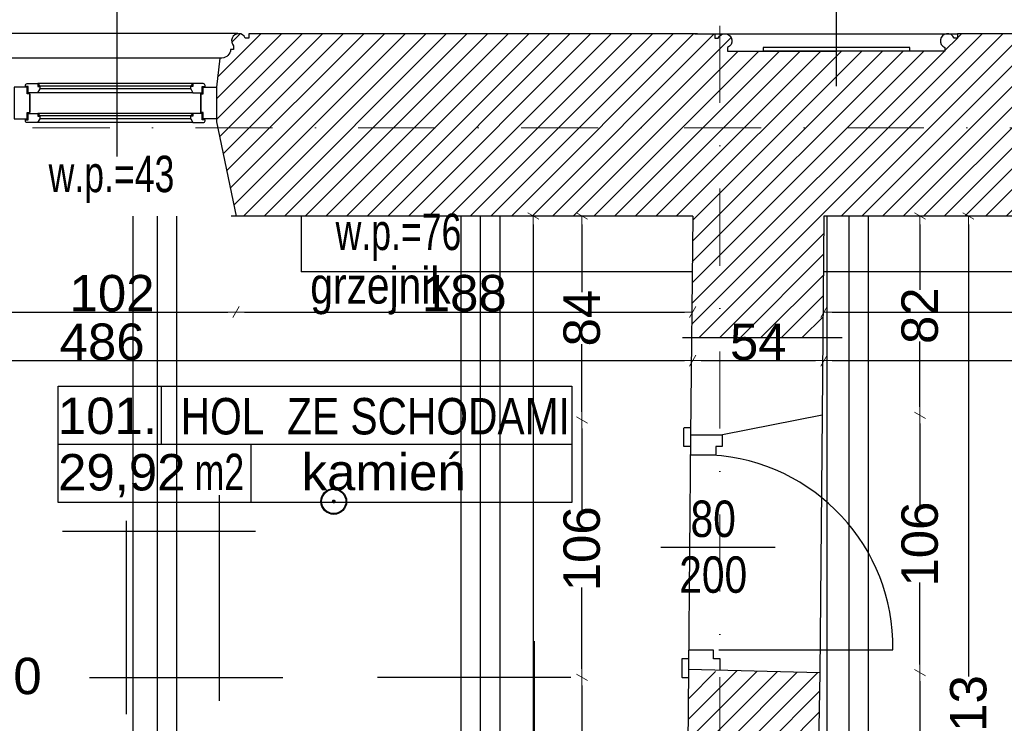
# Model space of a CAD drawing. Header units: millimetres. Extents: x 77315 to 1057463, y -108895 to -47643.
# Tile 47 of 62: x 104276 to 108329, y -95871 to -92975. Entities that reach past the tile are written whole.
import ezdxf

# ---------------------------------------------------------------- set-up
doc = ezdxf.new("R2010")
doc.units = ezdxf.units.MM
doc.header["$MEASUREMENT"] = 0
doc.linetypes.add('Dot & Dashed', pattern=[670.277762, 317.5, -176.388889, 0, -176.388874])
for name, color, linetype in [('A-DRZWI', 7, 'Continuous'), ('A-OKNA-OPIS', 7, 'Continuous'), ('A-OPISY-2', 7, 'Continuous'), ('A-OPISY-3', 7, 'Continuous'), ('A-WYSOKOSCI', 7, 'Continuous'), ('belki nad', 7, 'Continuous'), ('CO TO JEST', 7, 'Continuous'), ('detalokna', 7, 'Continuous'), ('DIM MALY', 7, 'Continuous'), ('Drawing & Figure', 7, 'Continuous'), ('DRZWI', 7, 'Continuous'), ('linia nadproza', 7, 'Continuous'), ('Nowe_Annotation - Text', 7, 'Continuous'), ('Nowe_Interior - Lamp', 7, 'Continuous'), ('OKNO_DETAL', 7, 'Continuous'), ('opisy inne', 7, 'Continuous'), ('OSIE', 7, 'Continuous'), ('PARAPET', 7, 'Continuous'), ('Structural - Bearing', 7, 'Continuous'), ('Structural - Grid', 7, 'Continuous')]:
    doc.layers.add(name, color=color, linetype=linetype)
doc.styles.add('STYL_AUTOMATYCZNY_1', font='arial.ttf')
doc.styles.add('STYL_AUTOMATYCZNY_2', font='arial.ttf')
doc.styles.add('STYL_AUTOMATYCZNY_3', font='arial.ttf', dxfattribs={"width": 0.8})
doc.styles.add('STYL_AUTOMATYCZNY_4', font='arial.ttf', dxfattribs={"width": 0.7})
doc.styles.add('STYL_AUTOMATYCZNY_6', font='arial.ttf', dxfattribs={"width": 0.8})
doc.dimstyles.new('STYL_AUTOMATYCZNY__1', dxfattribs={"dimtxt": 150, "dimasz": 34.231941, "dimexe": 0.18, "dimexo": 0.0625, "dimgap": 0, "dimtad": 1, "dimdec": 0, "dimlfac": 0.1, "dimzin": 0, "dimdsep": 46, "dimtxsty": 'STYL_AUTOMATYCZNY_2', "dimblk": 'ARROWHEAD_2', "dimblk1": 'ARROWHEAD_2', "dimblk2": 'ARROWHEAD_2', "dimcen": 0.09, "dimse1": 1, "dimse2": 1, "dimclrd": 7, "dimclre": 7, "dimclrt": 7, "dimadec": 0, "dimazin": 0, "dimtfac": 1, "dimtdec": 4, "dimtmove": 0, "dimatfit": 3, "dimfxl": 0, "dimtolj": 1, "dimtzin": 0, "dimarcsym": 0})
doc.dimstyles.new('STYL_AUTOMATYCZNY__2', dxfattribs={"dimtxt": 150, "dimasz": 34.231941, "dimexe": 0.18, "dimexo": 0.0625, "dimgap": 0, "dimtad": 1, "dimtih": 1, "dimtoh": 1, "dimdec": 0, "dimlfac": 0.1, "dimzin": 0, "dimdsep": 46, "dimtxsty": 'STYL_AUTOMATYCZNY_2', "dimblk": 'ARROWHEAD_2', "dimblk1": 'ARROWHEAD_2', "dimblk2": 'ARROWHEAD_2', "dimcen": 0.09, "dimse1": 1, "dimse2": 1, "dimclrd": 7, "dimclre": 7, "dimclrt": 7, "dimadec": 0, "dimazin": 0, "dimtfac": 1, "dimtdec": 4, "dimtmove": 0, "dimatfit": 3, "dimfxl": 0, "dimtolj": 1, "dimtzin": 0, "dimarcsym": 0})
pattern_1 = [(45, (0, 0), (-42.426407, 42.426407), [])]

# ---------------------------------------------------------------- blocks, each defined once
blk = doc.blocks.new('ARROWHEAD_2')
at = {"color": 0, "linetype": 'Continuous', "lineweight": 0}
for p, q in [((0, 0), (-1, 0)), ((-0.38, -0.66), (0.38, 0.66))]:
    blk.add_line(p, q, dxfattribs=at)
blk = doc.blocks.new('*D18')
at = {"layer": 'Defpoints', "color": 0}
for p in [(108240.7, -93782.9), (108181.6, -97911.6), (108187.4, -97911.6)]:
    blk.add_point(p, dxfattribs=at)
at = {"layer": 'DIM MALY', "color": 7, "lineweight": -2}
for p, q in [((108181.6, -93817.1), (108181.6, -95678.9)), ((108181.6, -97877.4), (108181.6, -96016.3))]:
    blk.add_line(p, q, dxfattribs=at)
at = {"layer": 'DIM MALY', "color": 7, "lineweight": -2, "xscale": 34.23194115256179, "yscale": 34.23194115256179, "zscale": 34.23194115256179}
for p, rotation in [((108181.6, -93782.9), 90), ((108181.6, -97911.6), 270)]:
    blk.add_blockref('ARROWHEAD_2', p, dxfattribs=dict(at, rotation=rotation))
at = {"layer": 'DIM MALY', "color": 7, "insert": (108181.6, -95847.6), "char_height": 150, "attachment_point": 5, "rotation": 90, "style": 'STYL_AUTOMATYCZNY_2'}
blk.add_mtext('\\A1;413', dxfattribs=at)
blk = doc.blocks.new('*D34')
at = {"layer": 'Defpoints', "color": 0}
for p in [(107646.6, -93782.9), (107639.1, -94603), (107981.6, -94603)]:
    blk.add_point(p, dxfattribs=at)
at = {"layer": 'DIM MALY', "color": 7, "lineweight": -2}
for p, q in [((107981.6, -93817.1), (107981.6, -94086.4)), ((107981.6, -94568.7), (107981.6, -94299.9))]:
    blk.add_line(p, q, dxfattribs=at)
at = {"layer": 'DIM MALY', "color": 7, "lineweight": -2, "xscale": 34.23194115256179, "yscale": 34.23194115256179, "zscale": 34.23194115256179}
for p, rotation in [((107981.6, -93782.9), 90), ((107981.6, -94603), 270)]:
    blk.add_blockref('ARROWHEAD_2', p, dxfattribs=dict(at, rotation=rotation))
at = {"layer": 'DIM MALY', "color": 7, "insert": (107981.6, -94193.2), "char_height": 150, "attachment_point": 5, "rotation": 90, "style": 'STYL_AUTOMATYCZNY_2'}
blk.add_mtext('\\A1;82', dxfattribs=at)
blk = doc.blocks.new('*D35')
at = {"layer": 'Defpoints', "color": 0}
for p in [(107659.2, -94603), (107649.6, -95662.9), (107981.6, -95662.9)]:
    blk.add_point(p, dxfattribs=at)
at = {"layer": 'DIM MALY', "color": 7, "lineweight": -2}
for p, q in [((107981.6, -94637.2), (107981.6, -94974.7)), ((107981.6, -95628.7), (107981.6, -95291.9))]:
    blk.add_line(p, q, dxfattribs=at)
at = {"layer": 'DIM MALY', "color": 7, "lineweight": -2, "xscale": 34.23194115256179, "yscale": 34.23194115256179, "zscale": 34.23194115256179}
for p, rotation in [((107981.6, -94603), 90), ((107981.6, -95662.9), 270)]:
    blk.add_blockref('ARROWHEAD_2', p, dxfattribs=dict(at, rotation=rotation))
at = {"layer": 'DIM MALY', "color": 7, "insert": (107981.6, -95133.3), "char_height": 150, "attachment_point": 5, "rotation": 90, "style": 'STYL_AUTOMATYCZNY_2'}
blk.add_mtext('\\A1;106', dxfattribs=at)
blk = doc.blocks.new('*D36')
at = {"layer": 'Defpoints', "color": 0}
for p in [(106986.6, -93782.9), (106590.2, -94622.9), (106905.1, -94622.9)]:
    blk.add_point(p, dxfattribs=at)
at = {"layer": 'DIM MALY', "color": 7, "lineweight": -2}
for p, q in [((106590.2, -93817.1), (106590.2, -94095.9)), ((106590.2, -94588.7), (106590.2, -94310.4))]:
    blk.add_line(p, q, dxfattribs=at)
at = {"layer": 'DIM MALY', "color": 7, "lineweight": -2, "xscale": 34.23194115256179, "yscale": 34.23194115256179, "zscale": 34.23194115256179}
for p, rotation in [((106590.2, -93782.9), 90), ((106590.2, -94622.9), 270)]:
    blk.add_blockref('ARROWHEAD_2', p, dxfattribs=dict(at, rotation=rotation))
at = {"layer": 'DIM MALY', "color": 7, "insert": (106590.2, -94203.1), "char_height": 150, "attachment_point": 5, "rotation": 90, "style": 'STYL_AUTOMATYCZNY_2'}
blk.add_mtext('\\A1;84', dxfattribs=at)
blk = doc.blocks.new('*D37')
at = {"layer": 'Defpoints', "color": 0}
for p in [(106925.1, -94622.9), (106590.2, -95681.6), (107061.6, -95681.6)]:
    blk.add_point(p, dxfattribs=at)
at = {"layer": 'DIM MALY', "color": 7, "lineweight": -2}
for p, q in [((106590.2, -94657.1), (106590.2, -94994.1)), ((106590.2, -95647.4), (106590.2, -95311.3))]:
    blk.add_line(p, q, dxfattribs=at)
at = {"layer": 'DIM MALY', "color": 7, "lineweight": -2, "xscale": 34.23194115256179, "yscale": 34.23194115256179, "zscale": 34.23194115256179}
for p, rotation in [((106590.2, -94622.9), 90), ((106590.2, -95681.6), 270)]:
    blk.add_blockref('ARROWHEAD_2', p, dxfattribs=dict(at, rotation=rotation))
at = {"layer": 'DIM MALY', "color": 7, "insert": (106590.2, -95152.7), "char_height": 150, "attachment_point": 5, "rotation": 90, "style": 'STYL_AUTOMATYCZNY_2'}
blk.add_mtext('\\A1;106', dxfattribs=at)
blk = doc.blocks.new('*D93')
at = {"layer": 'Defpoints', "color": 0}
for p in [(106590.2, -95681.6), (107061.6, -95681.6), (106980.2, -96942.8)]:
    blk.add_point(p, dxfattribs=at)
at = {"layer": 'DIM MALY', "color": 7, "lineweight": -2}
for p, q in [((106590.2, -95715.9), (106590.2, -96154)), ((106590.2, -96908.6), (106590.2, -96471.2))]:
    blk.add_line(p, q, dxfattribs=at)
at = {"layer": 'DIM MALY', "color": 7, "lineweight": -2, "xscale": 34.23194115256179, "yscale": 34.23194115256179, "zscale": 34.23194115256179}
for p, rotation in [((106590.2, -95681.6), 90), ((106590.2, -96942.8), 270)]:
    blk.add_blockref('ARROWHEAD_2', p, dxfattribs=dict(at, rotation=rotation))
at = {"layer": 'DIM MALY', "color": 7, "insert": (106590.2, -96312.6), "char_height": 150, "attachment_point": 5, "rotation": 90, "style": 'STYL_AUTOMATYCZNY_2'}
blk.add_mtext('\\A1;126', dxfattribs=at)
blk = doc.blocks.new('*D94')
at = {"layer": 'Defpoints', "color": 0}
for p in [(106590.2, -94622.9), (106925.1, -94622.9), (107061.6, -95681.6)]:
    blk.add_point(p, dxfattribs=at)
at = {"layer": 'DIM MALY', "color": 7, "lineweight": -2}
for p, q in [((106590.2, -94657.1), (106590.2, -94994.1)), ((106590.2, -95647.4), (106590.2, -95311.3))]:
    blk.add_line(p, q, dxfattribs=at)
at = {"layer": 'DIM MALY', "color": 7, "lineweight": -2, "xscale": 34.23194115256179, "yscale": 34.23194115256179, "zscale": 34.23194115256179}
for p, rotation in [((106590.2, -94622.9), 90), ((106590.2, -95681.6), 270)]:
    blk.add_blockref('ARROWHEAD_2', p, dxfattribs=dict(at, rotation=rotation))
at = {"layer": 'DIM MALY', "color": 7, "insert": (106590.2, -95152.7), "char_height": 150, "attachment_point": 5, "rotation": 90, "style": 'STYL_AUTOMATYCZNY_2'}
blk.add_mtext('\\A1;106', dxfattribs=at)
blk = doc.blocks.new('*D96')
at = {"layer": 'Defpoints', "color": 0}
for p in [(106590.2, -95681.6), (107061.6, -95681.6), (106980.2, -96942.8)]:
    blk.add_point(p, dxfattribs=at)
at = {"layer": 'DIM MALY', "color": 7, "lineweight": -2}
for p, q in [((106590.2, -95715.9), (106590.2, -96154)), ((106590.2, -96908.6), (106590.2, -96471.2))]:
    blk.add_line(p, q, dxfattribs=at)
at = {"layer": 'DIM MALY', "color": 7, "lineweight": -2, "xscale": 34.23194115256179, "yscale": 34.23194115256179, "zscale": 34.23194115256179}
for p, rotation in [((106590.2, -95681.6), 90), ((106590.2, -96942.8), 270)]:
    blk.add_blockref('ARROWHEAD_2', p, dxfattribs=dict(at, rotation=rotation))
at = {"layer": 'DIM MALY', "color": 7, "insert": (106590.2, -96312.6), "char_height": 150, "attachment_point": 5, "rotation": 90, "style": 'STYL_AUTOMATYCZNY_2'}
blk.add_mtext('\\A1;126', dxfattribs=at)
blk = doc.blocks.new('*D97')
at = {"layer": 'Defpoints', "color": 0}
for p in [(106590.2, -94622.9), (106925.1, -94622.9), (107061.6, -95681.6)]:
    blk.add_point(p, dxfattribs=at)
at = {"layer": 'DIM MALY', "color": 7, "lineweight": -2}
for p, q in [((106590.2, -94657.1), (106590.2, -94994.1)), ((106590.2, -95647.4), (106590.2, -95311.3))]:
    blk.add_line(p, q, dxfattribs=at)
at = {"layer": 'DIM MALY', "color": 7, "lineweight": -2, "xscale": 34.23194115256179, "yscale": 34.23194115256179, "zscale": 34.23194115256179}
for p, rotation in [((106590.2, -94622.9), 90), ((106590.2, -95681.6), 270)]:
    blk.add_blockref('ARROWHEAD_2', p, dxfattribs=dict(at, rotation=rotation))
at = {"layer": 'DIM MALY', "color": 7, "insert": (106590.2, -95152.7), "char_height": 150, "attachment_point": 5, "rotation": 90, "style": 'STYL_AUTOMATYCZNY_2'}
blk.add_mtext('\\A1;106', dxfattribs=at)
blk = doc.blocks.new('*D100')
at = {"layer": 'Defpoints', "color": 0}
for p in [(106590.2, -95681.6), (107061.6, -95681.6), (106980.2, -96942.8)]:
    blk.add_point(p, dxfattribs=at)
at = {"layer": 'DIM MALY', "color": 7, "lineweight": -2}
for p, q in [((106590.2, -95715.9), (106590.2, -96154)), ((106590.2, -96908.6), (106590.2, -96471.2))]:
    blk.add_line(p, q, dxfattribs=at)
at = {"layer": 'DIM MALY', "color": 7, "lineweight": -2, "xscale": 34.23194115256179, "yscale": 34.23194115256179, "zscale": 34.23194115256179}
for p, rotation in [((106590.2, -95681.6), 90), ((106590.2, -96942.8), 270)]:
    blk.add_blockref('ARROWHEAD_2', p, dxfattribs=dict(at, rotation=rotation))
at = {"layer": 'DIM MALY', "color": 7, "insert": (106590.2, -96312.6), "char_height": 150, "attachment_point": 5, "rotation": 90, "style": 'STYL_AUTOMATYCZNY_2'}
blk.add_mtext('\\A1;126', dxfattribs=at)
blk = doc.blocks.new('*D101')
at = {"layer": 'Defpoints', "color": 0}
for p in [(106590.2, -94622.9), (106925.1, -94622.9), (107061.6, -95681.6)]:
    blk.add_point(p, dxfattribs=at)
at = {"layer": 'DIM MALY', "color": 7, "lineweight": -2}
for p, q in [((106590.2, -94657.1), (106590.2, -94994.1)), ((106590.2, -95647.4), (106590.2, -95311.3))]:
    blk.add_line(p, q, dxfattribs=at)
at = {"layer": 'DIM MALY', "color": 7, "lineweight": -2, "xscale": 34.23194115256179, "yscale": 34.23194115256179, "zscale": 34.23194115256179}
for p, rotation in [((106590.2, -94622.9), 90), ((106590.2, -95681.6), 270)]:
    blk.add_blockref('ARROWHEAD_2', p, dxfattribs=dict(at, rotation=rotation))
at = {"layer": 'DIM MALY', "color": 7, "insert": (106590.2, -95152.7), "char_height": 150, "attachment_point": 5, "rotation": 90, "style": 'STYL_AUTOMATYCZNY_2'}
blk.add_mtext('\\A1;106', dxfattribs=at)
blk = doc.blocks.new('*D242')
at = {"layer": 'Defpoints', "color": 0}
for p in [(107586.6, -93788), (110106.6, -93955.6), (110106.6, -94177.9)]:
    blk.add_point(p, dxfattribs=at)
at = {"layer": 'DIM MALY', "color": 7, "lineweight": -2}
blk.add_line((107620.8, -94177.9), (110072.4, -94177.9), dxfattribs=at)
at = {"layer": 'DIM MALY', "color": 7, "lineweight": -2, "xscale": 34.23194115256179, "yscale": 34.23194115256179, "zscale": 34.23194115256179, "rotation": 180}
blk.add_blockref('ARROWHEAD_2', (107586.6, -94177.9), dxfattribs=at)
at = {"layer": 'DIM MALY', "color": 7, "lineweight": -2, "xscale": 34.23194115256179, "yscale": 34.23194115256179, "zscale": 34.23194115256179}
blk.add_blockref('ARROWHEAD_2', (110106.6, -94177.9), dxfattribs=at)
at = {"layer": 'DIM MALY', "color": 7, "insert": (108846.2, -94101.3), "char_height": 150, "attachment_point": 5, "style": 'STYL_AUTOMATYCZNY_2'}
blk.add_mtext('\\A1;252', dxfattribs=at)
blk = doc.blocks.new('*D243')
at = {"layer": 'Defpoints', "color": 0}
for p in [(107586.6, -93788), (110106.6, -93955.6), (110106.6, -94177.9)]:
    blk.add_point(p, dxfattribs=at)
at = {"layer": 'DIM MALY', "color": 7, "lineweight": -2}
blk.add_line((107620.8, -94177.9), (110072.4, -94177.9), dxfattribs=at)
at = {"layer": 'DIM MALY', "color": 7, "lineweight": -2, "xscale": 34.23194115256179, "yscale": 34.23194115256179, "zscale": 34.23194115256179, "rotation": 180}
blk.add_blockref('ARROWHEAD_2', (107586.6, -94177.9), dxfattribs=at)
at = {"layer": 'DIM MALY', "color": 7, "lineweight": -2, "xscale": 34.23194115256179, "yscale": 34.23194115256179, "zscale": 34.23194115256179}
blk.add_blockref('ARROWHEAD_2', (110106.6, -94177.9), dxfattribs=at)
at = {"layer": 'DIM MALY', "color": 7, "insert": (108846.2, -94101.3), "char_height": 150, "attachment_point": 5, "style": 'STYL_AUTOMATYCZNY_2'}
blk.add_mtext('\\A1;252', dxfattribs=at)
blk = doc.blocks.new('*D250')
at = {"layer": 'Defpoints', "color": 0}
for p in [(107046.6, -93782.9), (107586.6, -93782.9), (107586.6, -94377.9)]:
    blk.add_point(p, dxfattribs=at)
at = {"layer": 'DIM MALY', "color": 7, "lineweight": -2}
blk.add_line((107080.8, -94377.9), (107552.4, -94377.9), dxfattribs=at)
at = {"layer": 'DIM MALY', "color": 7, "lineweight": -2, "xscale": 34.23194115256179, "yscale": 34.23194115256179, "zscale": 34.23194115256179, "rotation": 180}
blk.add_blockref('ARROWHEAD_2', (107046.6, -94377.9), dxfattribs=at)
at = {"layer": 'DIM MALY', "color": 7, "lineweight": -2, "xscale": 34.23194115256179, "yscale": 34.23194115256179, "zscale": 34.23194115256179}
blk.add_blockref('ARROWHEAD_2', (107586.6, -94377.9), dxfattribs=at)
at = {"layer": 'DIM MALY', "color": 7, "insert": (107316.3, -94301.6), "char_height": 150, "attachment_point": 5, "style": 'STYL_AUTOMATYCZNY_2'}
blk.add_mtext('\\A1;54', dxfattribs=at)
blk = doc.blocks.new('*D311')
at = {"layer": 'Defpoints', "color": 0}
for p in [(107046.6, -93782.9), (102184.5, -93987.8), (107046.6, -94377.9)]:
    blk.add_point(p, dxfattribs=at)
at = {"layer": 'DIM MALY', "color": 7, "lineweight": -2}
blk.add_line((102218.8, -94377.9), (107012.4, -94377.9), dxfattribs=at)
at = {"layer": 'DIM MALY', "color": 7, "lineweight": -2, "xscale": 34.23194115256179, "yscale": 34.23194115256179, "zscale": 34.23194115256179, "rotation": 180}
blk.add_blockref('ARROWHEAD_2', (102184.5, -94377.9), dxfattribs=at)
at = {"layer": 'DIM MALY', "color": 7, "lineweight": -2, "xscale": 34.23194115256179, "yscale": 34.23194115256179, "zscale": 34.23194115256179}
blk.add_blockref('ARROWHEAD_2', (107046.6, -94377.9), dxfattribs=at)
at = {"layer": 'DIM MALY', "color": 7, "insert": (104615.2, -94301.3), "char_height": 150, "attachment_point": 5, "style": 'STYL_AUTOMATYCZNY_2'}
blk.add_mtext('\\A1;486', dxfattribs=at)
blk = doc.blocks.new('*D313')
at = {"layer": 'Defpoints', "color": 0}
for p in [(104146.5, -93788.2), (105166.5, -93788), (105166.5, -94177.9)]:
    blk.add_point(p, dxfattribs=at)
at = {"layer": 'DIM MALY', "color": 7, "lineweight": -2}
blk.add_line((104180.7, -94177.9), (105132.3, -94177.9), dxfattribs=at)
at = {"layer": 'DIM MALY', "color": 7, "lineweight": -2, "xscale": 34.23194115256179, "yscale": 34.23194115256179, "zscale": 34.23194115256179, "rotation": 180}
blk.add_blockref('ARROWHEAD_2', (104146.5, -94177.9), dxfattribs=at)
at = {"layer": 'DIM MALY', "color": 7, "lineweight": -2, "xscale": 34.23194115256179, "yscale": 34.23194115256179, "zscale": 34.23194115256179}
blk.add_blockref('ARROWHEAD_2', (105166.5, -94177.9), dxfattribs=at)
at = {"layer": 'DIM MALY', "color": 7, "insert": (104656.1, -94101.3), "char_height": 150, "attachment_point": 5, "style": 'STYL_AUTOMATYCZNY_2'}
blk.add_mtext('\\A1;102', dxfattribs=at)
blk = doc.blocks.new('*D315')
at = {"layer": 'Defpoints', "color": 0}
for p in [(104146.5, -93788.2), (105166.5, -93788), (105166.5, -94177.9)]:
    blk.add_point(p, dxfattribs=at)
at = {"layer": 'DIM MALY', "color": 7, "lineweight": -2}
blk.add_line((104180.7, -94177.9), (105132.3, -94177.9), dxfattribs=at)
at = {"layer": 'DIM MALY', "color": 7, "lineweight": -2, "xscale": 34.23194115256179, "yscale": 34.23194115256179, "zscale": 34.23194115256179, "rotation": 180}
blk.add_blockref('ARROWHEAD_2', (104146.5, -94177.9), dxfattribs=at)
at = {"layer": 'DIM MALY', "color": 7, "lineweight": -2, "xscale": 34.23194115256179, "yscale": 34.23194115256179, "zscale": 34.23194115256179}
blk.add_blockref('ARROWHEAD_2', (105166.5, -94177.9), dxfattribs=at)
at = {"layer": 'DIM MALY', "color": 7, "insert": (104656.1, -94101.3), "char_height": 150, "attachment_point": 5, "style": 'STYL_AUTOMATYCZNY_2'}
blk.add_mtext('\\A1;102', dxfattribs=at)
blk = doc.blocks.new('*D316')
at = {"layer": 'Defpoints', "color": 0}
for p in [(105166.5, -93788), (107046.3, -93815.7), (107046.3, -94177.9)]:
    blk.add_point(p, dxfattribs=at)
at = {"layer": 'DIM MALY', "color": 7, "lineweight": -2}
blk.add_line((105200.7, -94177.9), (107012.1, -94177.9), dxfattribs=at)
at = {"layer": 'DIM MALY', "color": 7, "lineweight": -2, "xscale": 34.23194115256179, "yscale": 34.23194115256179, "zscale": 34.23194115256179, "rotation": 180}
blk.add_blockref('ARROWHEAD_2', (105166.5, -94177.9), dxfattribs=at)
at = {"layer": 'DIM MALY', "color": 7, "lineweight": -2, "xscale": 34.23194115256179, "yscale": 34.23194115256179, "zscale": 34.23194115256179}
blk.add_blockref('ARROWHEAD_2', (107046.3, -94177.9), dxfattribs=at)
at = {"layer": 'DIM MALY', "color": 7, "insert": (106106, -94101.3), "char_height": 150, "attachment_point": 5, "style": 'STYL_AUTOMATYCZNY_2'}
blk.add_mtext('\\A1;188', dxfattribs=at)
blk = doc.blocks.new('*D323')
at = {"layer": 'Defpoints', "color": 0}
for p in [(107586.6, -93782.9), (113585, -94368.2), (113585, -94378.2)]:
    blk.add_point(p, dxfattribs=at)
at = {"layer": 'DIM MALY', "color": 7, "lineweight": -2}
blk.add_line((107620.8, -94378.2), (113550.8, -94378.2), dxfattribs=at)
at = {"layer": 'DIM MALY', "color": 7, "lineweight": -2, "xscale": 34.23194115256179, "yscale": 34.23194115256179, "zscale": 34.23194115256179, "rotation": 180}
blk.add_blockref('ARROWHEAD_2', (107586.6, -94378.2), dxfattribs=at)
at = {"layer": 'DIM MALY', "color": 7, "lineweight": -2, "xscale": 34.23194115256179, "yscale": 34.23194115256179, "zscale": 34.23194115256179}
blk.add_blockref('ARROWHEAD_2', (113585, -94378.2), dxfattribs=at)
at = {"layer": 'DIM MALY', "color": 7, "insert": (110585.4, -94301.6), "char_height": 150, "attachment_point": 5, "style": 'STYL_AUTOMATYCZNY_2'}
blk.add_mtext('\\A1;600', dxfattribs=at)
blk = doc.blocks.new('*D359')
at = {"layer": 'Defpoints', "color": 0}
for p in [(106390.2, -93782.9), (106495.2, -93782.9), (106455.2, -99982.9)]:
    blk.add_point(p, dxfattribs=at)
at = {"layer": 'DIM MALY', "color": 7, "lineweight": -2}
for p, q in [((106390.2, -93817.1), (106390.2, -96717.4)), ((106390.2, -99948.6), (106390.2, -97049.1))]:
    blk.add_line(p, q, dxfattribs=at)
at = {"layer": 'DIM MALY', "color": 7, "lineweight": -2, "xscale": 34.23194115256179, "yscale": 34.23194115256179, "zscale": 34.23194115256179}
for p, rotation in [((106390.2, -93782.9), 90), ((106390.2, -99982.9), 270)]:
    blk.add_blockref('ARROWHEAD_2', p, dxfattribs=dict(at, rotation=rotation))
at = {"layer": 'DIM MALY', "color": 7, "insert": (106390.2, -96883.2), "char_height": 150, "attachment_point": 5, "rotation": 90, "style": 'STYL_AUTOMATYCZNY_2'}
blk.add_mtext('\\A1;620', dxfattribs=at)
blk = doc.blocks.new('*D361')
at = {"layer": 'Defpoints', "color": 0}
for p in [(107649.6, -95662.9), (107981.6, -95662.9), (107534.3, -97912.6)]:
    blk.add_point(p, dxfattribs=at)
at = {"layer": 'DIM MALY', "color": 7, "lineweight": -2}
for p, q in [((107981.6, -95697.1), (107981.6, -96620.6)), ((107981.6, -97878.3), (107981.6, -96955.7))]:
    blk.add_line(p, q, dxfattribs=at)
at = {"layer": 'DIM MALY', "color": 7, "lineweight": -2, "xscale": 34.23194115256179, "yscale": 34.23194115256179, "zscale": 34.23194115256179}
for p, rotation in [((107981.6, -95662.9), 90), ((107981.6, -97912.6), 270)]:
    blk.add_blockref('ARROWHEAD_2', p, dxfattribs=dict(at, rotation=rotation))
at = {"layer": 'DIM MALY', "color": 7, "insert": (107981.6, -96788.1), "char_height": 150, "attachment_point": 5, "rotation": 90, "style": 'STYL_AUTOMATYCZNY_2'}
blk.add_mtext('\\A1;225', dxfattribs=at)
blk = doc.blocks.new('*D362')
at = {"layer": 'Defpoints', "color": 0}
for p in [(107659.2, -94603), (107981.6, -94603), (107649.6, -95662.9)]:
    blk.add_point(p, dxfattribs=at)
at = {"layer": 'DIM MALY', "color": 7, "lineweight": -2}
for p, q in [((107981.6, -94637.2), (107981.6, -94974.7)), ((107981.6, -95628.7), (107981.6, -95291.9))]:
    blk.add_line(p, q, dxfattribs=at)
at = {"layer": 'DIM MALY', "color": 7, "lineweight": -2, "xscale": 34.23194115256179, "yscale": 34.23194115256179, "zscale": 34.23194115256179}
for p, rotation in [((107981.6, -94603), 90), ((107981.6, -95662.9), 270)]:
    blk.add_blockref('ARROWHEAD_2', p, dxfattribs=dict(at, rotation=rotation))
at = {"layer": 'DIM MALY', "color": 7, "insert": (107981.6, -95133.3), "char_height": 150, "attachment_point": 5, "rotation": 90, "style": 'STYL_AUTOMATYCZNY_2'}
blk.add_mtext('\\A1;106', dxfattribs=at)
blk = doc.blocks.new('*D375')
at = {"layer": 'Defpoints', "color": 0}
for p in [(118544.1, -91645.4), (118544.1, -93063.4), (87564.1, -93467.4)]:
    blk.add_point(p, dxfattribs=at)
at = {"layer": 'DIM MALY', "color": 7, "lineweight": -2}
blk.add_line((87598.4, -91645.4), (118509.9, -91645.4), dxfattribs=at)
at = {"layer": 'DIM MALY', "color": 7, "lineweight": -2, "xscale": 34.23194115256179, "yscale": 34.23194115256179, "zscale": 34.23194115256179, "rotation": 180}
blk.add_blockref('ARROWHEAD_2', (87564.1, -91645.4), dxfattribs=at)
at = {"layer": 'DIM MALY', "color": 7, "lineweight": -2, "xscale": 34.23194115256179, "yscale": 34.23194115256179, "zscale": 34.23194115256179}
blk.add_blockref('ARROWHEAD_2', (118544.1, -91645.4), dxfattribs=at)
at = {"layer": 'DIM MALY', "color": 7, "insert": (103054.1, -91568.7), "char_height": 150, "attachment_point": 5, "style": 'STYL_AUTOMATYCZNY_2'}
blk.add_mtext('\\A1;3098', dxfattribs=at)

msp = doc.modelspace()

# ---------------------------------------------------------------- hatches: boundary and pattern name
at = {"layer": 'Drawing & Figure'}
h = msp.add_hatch(dxfattribs=at)
h.set_pattern_fill('Common_Brick_0002', color=256, style=0, pattern_type=2)
h.set_pattern_definition(pattern_1)
h.paths.add_polyline_path([(107637.1, -93103.5), (107190.3, -93103.5), (107190.3, -93088.6, 0.761796), (107182.8, -93032.6), (107174.9, -93032.6, 0.263086), (107151.9, -93050), (107137.1, -93050), (107137.1, -93032.6), (107066.6, -93032.6), (105301.7, -93032.6), (105219, -93032.6), (105219, -93050), (105204.3, -93050, 1.205804), (105156.4, -93082.2), (105156.4, -93097.2), (105144.1, -93097.2, -0.383982), (105108.6, -93132.6), (105099.1, -93132.6), (105085.7, -93252.6), (105085.7, -93395.1), (105166.5, -93782.9), (107046.6, -93782.9), (107041.8, -94282.9), (107582.1, -94282.9), (107586.6, -93782.9), (110106.6, -93782.9), (110212.9, -93395.1), (110212.9, -93252.6), (110199.5, -93132.6), (110190, -93132.6, -0.383982), (110154.5, -93097.2), (110142.2, -93097.2), (110142.2, -93082.2, 1.205804), (110094.3, -93050), (110079.6, -93050), (110079.6, -93032.6), (109996.9, -93032.6), (108173, -93032.6), (108137.1, -93032.6), (108137.1, -93050), (108122.4, -93050, 0.263086), (108099.4, -93032.6), (108091.4, -93032.6, 0.761796), (108083.9, -93088.6), (108083.9, -93103.5)])
h = msp.add_hatch(dxfattribs=at)
h.set_pattern_fill('Common_Brick_0002', color=256, style=0, pattern_type=2)
h.set_pattern_definition(pattern_1)
h.paths.add_polyline_path([(107002, -98581.8, 0.420514), (107052, -98632.9), (108086.6, -98629.3), (113084.1, -98612.3), (113633, -98610.4), (114124, -98608.8), (114124.1, -98500), (114125.5, -98500), (114813.7, -98495.8), (115356.2, -98492.6), (115356.2, -98382.9), (115357, -98362.8), (115372.7, -97992.8), (115059.1, -97992.8), (114813.7, -97992.8), (114134.1, -97992.8), (114134.1, -97892.9), (113754.1, -97892.9), (113754.1, -97341), (113754.1, -96932.9), (114134.1, -96932.9), (114134.1, -95797.3), (114134.1, -95742.8), (114004.1, -95742.1), (113586.7, -95858.2), (113588.5, -97341), (113589.1, -97902.7), (113084.1, -97903.6), (113039.1, -97903.7), (113039.1, -97903.9), (113039.1, -98183.7), (112899.1, -98183.7), (112899.1, -97903.9), (109246.8, -97910.1), (109246.8, -97909.8), (108086.6, -97911.7), (107534.3, -97912.6), (107543.3, -97341), (107569.6, -95662.9), (107159.6, -95652.5), (107159.6, -95653.3), (107029.6, -95683.1), (107029.4, -95683.1), (107018, -96942.8), (107460, -96942.9), (107460, -97341), (107460, -97912.8), (107009.2, -97912.7)])
at = {"layer": 'Nowe_Interior - Lamp'}
h = msp.add_hatch(color=256, dxfattribs=at)
h.paths.add_polyline_path([(105515.8, -94957.8, 1), (105621.8, -94957.8, 1)])
h.paths.add_polyline_path([(105618.8, -94957.8, -1), (105518.8, -94957.8, -1)], flags=0)
msp.add_hatch(color=256, dxfattribs=at).paths.add_polyline_path([(105576.8, -94957.8, 1), (105560.8, -94957.8, 1)])

# ---------------------------------------------------------------- linework, layer by layer
at = {"layer": 'A-DRZWI'}
msp.add_line((107386, -95147.9), (106915, -95147.9), dxfattribs=at)
msp.add_lwpolyline([(107153.7, -95567.9), (107870.9, -95568, 0.400923), (107125.6, -94767)], format="xyb", dxfattribs=at)
at = {"layer": 'A-OKNA-OPIS'}
msp.add_line((104676.9, -93537.7), (104676.9, -92594.1), dxfattribs=at)
at = {"layer": 'A-OPISY-3'}
for p, q in [((104857.7, -94482.6), (104857.7, -94722.7)), ((104434, -94722.6), (106549.5, -94722.6)), ((105227, -94722.7), (105227, -94962.7))]:
    msp.add_line(p, q, dxfattribs=at)
msp.add_lwpolyline([(104434, -94962.7), (104434, -94482.6), (106549.5, -94482.6), (106549.5, -94962.7)], close=True, dxfattribs=at)
at = {"layer": 'belki nad'}
for p, q in [((104741.9, -93782.9), (104741.9, -99969.5)), ((104921.9, -93782.9), (104921.9, -99970.7)), ((106091.9, -93782.9), (106091.9, -99978.2)), ((106251.9, -93782.9), (106251.9, -99979.3)), ((107598.9, -93782.9), (107598.9, -97910.1)), ((107768.9, -93782.9), (107768.9, -97909.9))]:
    msp.add_line(p, q, dxfattribs=at)
at = {"layer": 'CO TO JEST'}
for p, q in [((105434.3, -93782.9), (105434.3, -94012.9)), ((107044.4, -94012.9), (105434.3, -94012.9)), ((109466.5, -94012.9), (107584.5, -94012.9))]:
    msp.add_line(p, q, dxfattribs=at)
at = {"layer": 'detalokna'}
for p, q in [((105173.6, -93032.1), (104169.4, -93032.1)), ((105099.1, -93132.6), (104239.3, -93132.6))]:
    msp.add_line(p, q, dxfattribs=at)
for points in [[(104317.1, -93279.6), (104317.1, -93356.6), (104317.1, -93279.6), (104307.1, -93279.6), (104307.1, -93252.6), (104252.6, -93252.6), (104252.6, -93382.6), (104307.1, -93382.6), (104307.1, -93356.6), (104317.1, -93356.6)], [(105021.2, -93279.6), (105021.2, -93356.6), (105021.2, -93279.6), (105031.2, -93279.6), (105031.2, -93252.6), (105085.7, -93252.6), (105085.7, -93382.6), (105031.2, -93382.6), (105031.2, -93356.6), (105021.2, -93356.6)]]:
    msp.add_lwpolyline(points, dxfattribs=at)
at = {"layer": 'DIM MALY'}
msp.add_line((107004.8, -94282.9), (107661.2, -94282.9), dxfattribs=at)
at = {"layer": 'DRZWI'}
for p, q in [((107038.3, -94731.5), (107038.3, -94683.1)), ((107029.6, -95605), (107029.6, -95653.3))]:
    msp.add_line(p, q, dxfattribs=at)
for points in [[(107010.1, -94731.5), (107010.1, -94657.4, -0.414334), (107014.2, -94653.4), (107038.3, -94653.4)], [(107001.4, -95605), (107001.4, -95679.1, 0.414334), (107005.4, -95683.1), (107029.6, -95683.1)]]:
    msp.add_lwpolyline(points, format="xyb", dxfattribs=at)
for points in [[(107168.3, -94683.1), (107168.3, -94731.5), (107141.3, -94731.5), (107141.3, -94767.2), (107038.3, -94767.2), (107038.3, -94731.5), (107010.1, -94731.5)], [(107159.6, -95653.3), (107159.6, -95605), (107132.5, -95605), (107132.5, -95569.3), (107029.6, -95569.3), (107029.6, -95605), (107001.4, -95605)]]:
    msp.add_lwpolyline(points, dxfattribs=at)
at = {"layer": 'linia nadproza'}
for p, q in [((107579.2, -94603), (107569.6, -95662.9)), ((107038, -94683), (107029.7, -95649.3))]:
    msp.add_line(p, q, dxfattribs=at)
at = {"layer": 'Nowe_Interior - Lamp'}
for radius in [53, 50]:
    msp.add_circle((105568.8, -94957.8), radius, dxfattribs=at)
at = {"layer": 'OKNO_DETAL'}
for p, q in [((107637.1, -92886.9), (107637.1, -93248.9)), ((107137.1, -93032.6), (108137.1, -93032.6)), ((104350.1, -93237.8), (104358.9, -93247.8)), ((104988.2, -93237.9), (104350.1, -93237.9)), ((104988.2, -93247.8), (104350.1, -93247.8)), ((104979.2, -93259.8), (104359.2, -93259.8)), ((104988.2, -93237.8), (104979.4, -93247.8)), ((104989, -93275.8), (104349.4, -93275.8)), ((104350.1, -93360.3), (104358.9, -93370.3)), ((104988.2, -93360.4), (104350.1, -93360.4)), ((104988.2, -93370.3), (104350.1, -93370.3)), ((104979.2, -93382.3), (104359.2, -93382.3)), ((104988.2, -93360.3), (104979.4, -93370.3)), ((104989, -93398.3), (104349.4, -93398.3))]:
    msp.add_line(p, q, dxfattribs=at)
for points in [[(104325.3, -93275.8), (104311.2, -93275.8), (104311.2, -93249.8), (104299.2, -93249.8), (104299.2, -93245.8, -0.414214), (104307.2, -93237.8), (104325.3, -93237.8), (104350.1, -93237.8), (104350.1, -93249.8), (104359.2, -93249.8), (104359.2, -93259.8), (104358.2, -93259.8), (104349.4, -93275.8)], [(105013, -93275.8), (105027.2, -93275.8), (105027.2, -93249.8), (105039.2, -93249.8), (105039.2, -93245.8, 0.414214), (105031.2, -93237.8), (105013, -93237.8), (104988.2, -93237.8), (104988.2, -93249.8), (104979.2, -93249.8), (104979.2, -93259.8), (104980.2, -93259.8), (104989, -93275.8)], [(104307.2, -93398.3, -0.414214), (104299.2, -93390.3), (104299.2, -93386.3), (104311.2, -93386.3), (104311.2, -93360.3), (104350.1, -93360.3), (104350.1, -93372.3), (104359.2, -93372.3), (104359.2, -93382.3), (104358.2, -93382.3), (104349.4, -93398.3)], [(105031.2, -93398.3, 0.414214), (105039.2, -93390.3), (105039.2, -93386.3), (105027.2, -93386.3), (105027.2, -93360.3), (104988.2, -93360.3), (104988.2, -93372.3), (104979.2, -93372.3), (104979.2, -93382.3), (104980.2, -93382.3), (104989, -93398.3)]]:
    msp.add_lwpolyline(points, format="xyb", close=True, dxfattribs=at)
at = {"layer": 'opisy inne'}
for p, q in [((105096.4, -94931.3), (105096.4, -95778.7)), ((104713.7, -95037.5), (104713.7, -95833.2)), ((105246.4, -95081.3), (104451.5, -95081.3)), ((106394.1, -95533.1), (106394.2, -96380.6)), ((104563.7, -95683.1), (105358.6, -95683.1)), ((106544.1, -95683.1), (105749.2, -95683.1))]:
    msp.add_line(p, q, dxfattribs=at)
at = {"layer": 'OSIE'}
for p, q in [((104841.9, -93782.9), (104841.9, -99970.1)), ((106171.9, -93782.9), (106171.9, -99978.8)), ((107688.9, -93782.9), (107688.9, -97910))]:
    msp.add_line(p, q, dxfattribs=at)
at = {"layer": 'Structural - Bearing'}
for p, q in [((107066.6, -93032.6), (105219, -93032.6)), ((109996.9, -93032.6), (108173, -93032.6)), ((105085.7, -93395.1), (105166.5, -93782.9)), ((107046.6, -93782.9), (105146.5, -93782.9)), ((107046.6, -93782.9), (107038, -94683)), ((107586.6, -93782.9), (107579.2, -94603)), ((110106.6, -93782.9), (107586.6, -93782.9)), ((107579.2, -94603), (107168.4, -94682.9)), ((107038, -94683), (107168.4, -94682.9)), ((107029.7, -95649.3), (107018, -96942.8)), ((107569.6, -95662.9), (107029.7, -95649.3)), ((107569.6, -95662.9), (107534.3, -97912.9))]:
    msp.add_line(p, q, dxfattribs=at)
for points in [[(105301.7, -93032.6), (105219, -93032.6), (105219, -93050), (105204.3, -93050, 1.205804), (105156.4, -93082.2), (105156.4, -93097.2), (105144.1, -93097.2, -0.383982), (105108.6, -93132.6), (105099.1, -93132.6), (105085.7, -93252.6), (105085.7, -93395.1)], [(107054.5, -93032.6), (107137.1, -93032.6), (107137.1, -93050), (107151.9, -93050, -1.478383), (107190.3, -93088.6), (107190.3, -93103.5), (107637.1, -93103.5)], [(108219.8, -93032.6), (108137.1, -93032.6), (108137.1, -93050), (108122.4, -93050, 1.478383), (108083.9, -93088.6), (108083.9, -93103.5), (107637.1, -93103.5)]]:
    msp.add_lwpolyline(points, format="xyb", dxfattribs=at)
msp.add_lwpolyline([(107335.8, -93102.4), (107940.6, -93102.4), (107940.6, -93089.2), (107335.8, -93089.2)], close=True, dxfattribs=at)
at = {"layer": 'Structural - Grid', "linetype": 'Dot & Dashed', "lineweight": 15}
for p, q in [((107158.2, -107395.1), (107158.2, -90539.7)), ((118724.5, -93420.2), (80780, -93420.2))]:
    msp.add_line(p, q, dxfattribs=at)

# ---------------------------------------------------------------- texts
at = {"layer": 'A-OPISY-2', "char_height": 150}
for s, insert, attachment_point, style in [('\\A1;{\\pql;\\fArial|b0|i0|c238|p0;\\W1.000000;101.}', (104433.3, -94682.5), 7, 'STYL_AUTOMATYCZNY_1'), ('\\A1;{\\pql;\\fArial|b0|i0|c238|p0;\\W0.800000;HOL  ZE SCHODAMI}', (104938.8, -94684), 7, 'STYL_AUTOMATYCZNY_3'), ('\\A1;{\\pqr;\\fArial|b0|i0|c238|p0;\\W0.700000;m2}', (105199.8, -94761.2), 3, 'STYL_AUTOMATYCZNY_4'), ('\\A1;{\\pql;\\fArial|b0|i0|c238|p0;\\W1.000000;kamień}', (105436.6, -94913.6), 7, 'STYL_AUTOMATYCZNY_1'), ('\\A1;{\\pql;\\fArial|b0|i0|c238|p0;\\W1.000000;29,92}', (104434, -94940.4), 7, 'STYL_AUTOMATYCZNY_1')]:
    msp.add_mtext(s, dxfattribs=dict(at, insert=insert, attachment_point=attachment_point, style=style))
at = {"layer": 'A-WYSOKOSCI', "insert": (103967.3, -95698.8), "char_height": 150, "attachment_point": 5, "style": 'STYL_AUTOMATYCZNY_1'}
msp.add_mtext('\\A1;{\\pqc;\\fArial|b0|i0|c238|p0;\\W1.000000;Hp=2.40}', dxfattribs=at)
at = {"layer": 'Nowe_Annotation - Text', "insert": (105472.3, -94188.5), "char_height": 150, "attachment_point": 7, "style": 'STYL_AUTOMATYCZNY_6'}
msp.add_mtext('\\A1;{\\pql;\\fArial|b0|i0|c238|p0;\\W0.800000;grzejnik }', dxfattribs=at)
at = {"layer": 'opisy inne', "char_height": 150, "attachment_point": 5, "style": 'STYL_AUTOMATYCZNY_3'}
for s, insert in [('\\A1;{\\pqc;\\fArial|b0|i0|c238|p0;\\W0.800000;80}', (107130.8, -95030.1)), ('\\A1;{\\pqc;\\fArial|b0|i0|c238|p0;\\W0.800000;200}', (107130.8, -95259.9))]:
    msp.add_mtext(s, dxfattribs=dict(at, insert=insert))
at = {"layer": 'PARAPET', "char_height": 150, "style": 'STYL_AUTOMATYCZNY_4'}
for s, insert, attachment_point in [('\\A1;{\\pqc;\\fArial|b0|i0|c238|p0;\\W0.700000;w.p.=43}', (104653.7, -93632.2), 5), ('\\A1;{\\pql;\\fArial|b0|i0|c238|p0;\\W0.700000;w.p.=76}', (105576.4, -93968.1), 7)]:
    msp.add_mtext(s, dxfattribs=dict(at, insert=insert, attachment_point=attachment_point))

# ---------------------------------------------------------------- dimensions: what is measured, and where the dimension line sits
at = {"layer": 'DIM MALY'}
for base, p1, p2, picture, middle in [((118544.1, -91645.4), (87564.1, -93467.4), (118544.1, -93063.4), '*D375', (103054.1, -91645.4)), ((107046.6, -94377.9), (102184.5, -93987.8), (107046.6, -93782.9), '*D311', (104615.2, -94377.9)), ((105166.5, -94177.9), (104146.5, -93788.2), (105166.5, -93788), '*D313', (104656.1, -94177.9)), ((105166.5, -94177.9), (104146.5, -93788.2), (105166.5, -93788), '*D315', (104656.1, -94177.9)), ((107046.3, -94177.9), (105166.5, -93788), (107046.3, -93815.7), '*D316', (106106, -94177.9)), ((107586.6, -94377.9), (107046.6, -93782.9), (107586.6, -93782.9), '*D250', (107316.3, -94377.9)), ((113585, -94378.2), (107586.6, -93782.9), (113585, -94368.2), '*D323', (110585.4, -94378.2)), ((110106.6, -94177.9), (107586.6, -93788), (110106.6, -93955.6), '*D242', (108846.2, -94177.9)), ((110106.6, -94177.9), (107586.6, -93788), (110106.6, -93955.6), '*D243', (108846.2, -94177.9))]:
    dim = msp.add_linear_dim(base=base, p1=p1, p2=p2, dimstyle='STYL_AUTOMATYCZNY__2', dxfattribs=at)
    dim.commit()
    dim.dimension.update_dxf_attribs({"geometry": picture, "text_midpoint": middle, "dimtype": 160})
for base, p1, p2, angle, picture, middle in [((106390.2, -93782.9), (106455.2, -99982.9), (106495.2, -93782.9), 90, '*D359', (106390.2, -96883.2)), ((106590.2, -94622.9), (106986.6, -93782.9), (106905.1, -94622.9), 270, '*D36', (106590.2, -94203.1)), ((107981.6, -94603), (107646.6, -93782.9), (107639.1, -94603), 270, '*D34', (107981.6, -94193.2)), ((108181.6, -97911.6), (108240.7, -93782.9), (108187.4, -97911.6), 270, '*D18', (108181.6, -95847.6)), ((107981.6, -95662.9), (107659.2, -94603), (107649.6, -95662.9), 270, '*D35', (107981.6, -95133.3)), ((107981.6, -94603), (107649.6, -95662.9), (107659.2, -94603), 90, '*D362', (107981.6, -95133.3)), ((106590.2, -95681.6), (106925.1, -94622.9), (107061.6, -95681.6), 270, '*D37', (106590.2, -95152.7)), ((106590.2, -94622.9), (107061.6, -95681.6), (106925.1, -94622.9), 90, '*D94', (106590.2, -95152.7)), ((106590.2, -94622.9), (107061.6, -95681.6), (106925.1, -94622.9), 90, '*D97', (106590.2, -95152.7)), ((106590.2, -94622.9), (107061.6, -95681.6), (106925.1, -94622.9), 90, '*D101', (106590.2, -95152.7)), ((107981.6, -95662.9), (107534.3, -97912.6), (107649.6, -95662.9), 90, '*D361', (107981.6, -96788.1)), ((106590.2, -95681.6), (106980.2, -96942.8), (107061.6, -95681.6), 90, '*D93', (106590.2, -96312.6)), ((106590.2, -95681.6), (106980.2, -96942.8), (107061.6, -95681.6), 90, '*D96', (106590.2, -96312.6)), ((106590.2, -95681.6), (106980.2, -96942.8), (107061.6, -95681.6), 90, '*D100', (106590.2, -96312.6))]:
    dim = msp.add_linear_dim(base=base, p1=p1, p2=p2, angle=angle, dimstyle='STYL_AUTOMATYCZNY__1', dxfattribs=at)
    dim.commit()
    dim.dimension.update_dxf_attribs({"geometry": picture, "text_midpoint": middle, "dimtype": 160, "text_rotation": 90})

doc.saveas('drawing.dxf')
